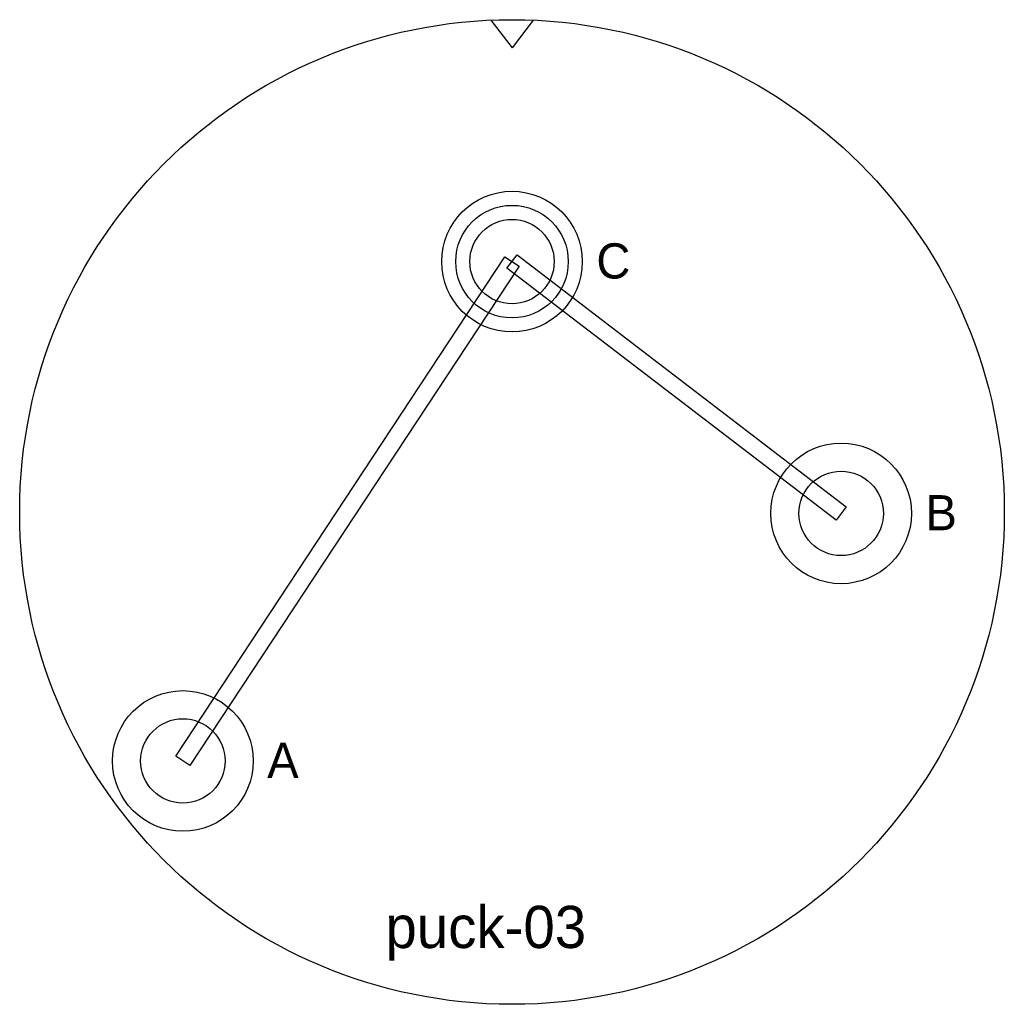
# Model space of a CAD drawing. Header units: metres. Extents: x -35 to 35, y -35 to 35.
import ezdxf

# ---------------------------------------------------------------- set-up
doc = ezdxf.new("R2010")
doc.units = ezdxf.units.M

msp = doc.modelspace()

# ---------------------------------------------------------------- linework, layer by layer
at = {"layer": 'BANEN'}
for p, q in [((-0.3645, 17.3234), (0.3645, 18.2766)), ((0.3645, 18.2766), (23.7645, 0.3766)), ((-23.901, -17.3698), (-0.501, 18.1302)), ((-0.501, 18.1302), (0.501, 17.4698)), ((0.501, 17.4698), (-22.899, -18.0302)), ((23.0355, -0.5766), (-0.3645, 17.3234)), ((23.7645, 0.3766), (23.0355, -0.5766)), ((-22.899, -18.0302), (-23.901, -17.3698))]:
    msp.add_line(p, q, dxfattribs=at)
at = {"layer": 'INKEPING'}
for p in [(-1.5, 34.9678), (1.5, 34.9678)]:
    msp.add_line(p, (0, 33), dxfattribs=at)
at = {"layer": 'OMTREK'}
msp.add_circle((0, 0), 35, dxfattribs=at)
at = {"layer": 'PADS'}
for centre in [(0, 17.8), (23.4, -0.1), (-23.4, -17.7)]:
    msp.add_circle(centre, 5, dxfattribs=at)
at = {"layer": 'VENSTER'}
msp.add_circle((0, 17.8), 4, dxfattribs=at)
at = {"layer": 'VIAS'}
for centre in [(0, 17.8), (23.4, -0.1), (-23.4, -17.7)]:
    msp.add_circle(centre, 3, dxfattribs=at)

# ---------------------------------------------------------------- texts
at = {"layer": 'MARKERING'}
for s, height, p in [('C', 2.5, (6, 16.6)), ('B', 2.5, (29.4, -1.3)), ('A', 2.5, (-17.4, -18.9)), ('puck-03', 3, (-9, -31))]:
    msp.add_text(s, height=height, dxfattribs=at).set_placement(p)

doc.saveas('drawing.dxf')
